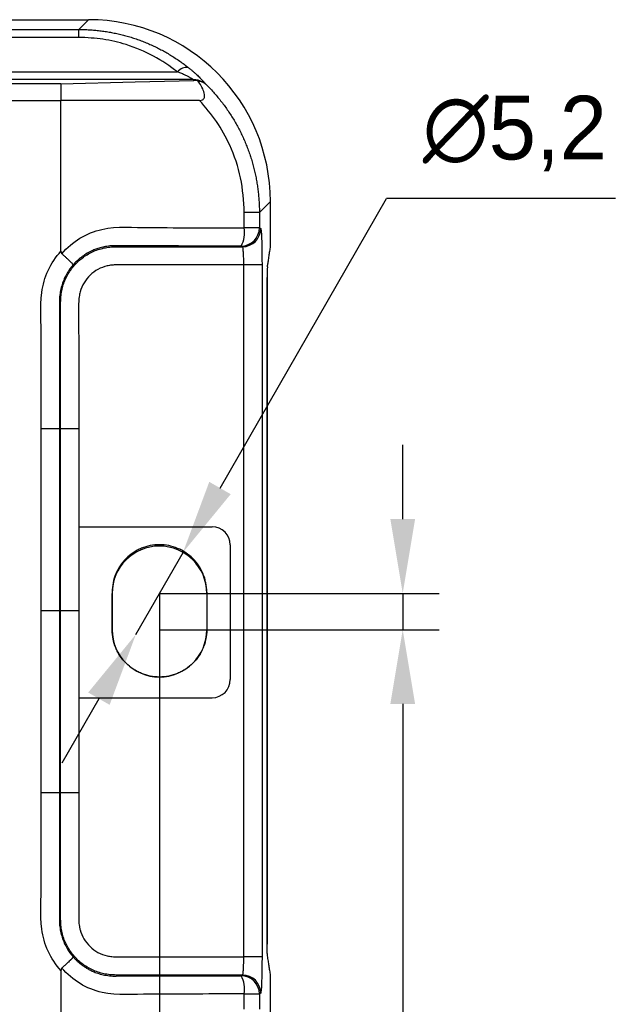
# Model space of a CAD drawing. Header units: millimetres. Extents: x 0 to 1380, y 0 to 297.
# Tile 23 of 60: x 303 to 336, y 144 to 198. Entities that reach past the tile are written whole.
import ezdxf

# ---------------------------------------------------------------- set-up
doc = ezdxf.new("R2010")
doc.units = ezdxf.units.MM
doc.header["$PDSIZE"] = -1
doc.dimstyles.new('ISO-25', dxfattribs={"dimtxt": 2.5, "dimasz": 2.5, "dimexe": 1.25, "dimexo": 0.625, "dimtad": 1, "dimtxsty": 'Standard', "dimcen": 2.5, "dimadec": 0, "dimazin": 0, "dimtfac": 1, "dimtmove": 0, "dimatfit": 3, "dimfxl": 1, "dimarcsym": 0})

# ---------------------------------------------------------------- blocks, each defined once
blk = doc.blocks.new('*D6')
at = {"color": 0, "lineweight": -2}
for p, q in [((324.403, 170.514), (324.403, 174.594)), ((311.023, 166.434), (326.403, 166.434)), ((324.403, 166.434), (324.403, 164.434)), ((311.023, 164.434), (326.403, 164.434)), ((324.403, 160.354), (324.403, 124.066)), ((324.403, 124.066), (315.879, 124.066))]:
    blk.add_line(p, q, dxfattribs=at)
at = {"color": 0}
for points in [[(323.723, 170.514), (325.083, 170.514), (324.403, 166.434)], [(325.083, 160.354), (323.723, 160.354), (324.403, 164.434)]]:
    blk.add_solid(points, dxfattribs=at)
at = {"layer": 'Defpoints', "color": 0}
for p in [(311.023, 166.434), (311.023, 164.434), (324.403, 164.434)]:
    blk.add_point(p, dxfattribs=at)
at = {"color": 0, "insert": (319.379, 127.632), "char_height": 3.5, "attachment_point": 5}
blk.add_mtext('2,0', dxfattribs=at)
blk = doc.blocks.new('*D7')
at = {"color": 0, "lineweight": -2}
for p, q in [((314.353, 172.225), (323.506, 188.145)), ((336.114, 188.145), (323.506, 188.145)), ((309.727, 164.18), (312.319, 168.688)), ((307.693, 160.643), (305.66, 157.106))]:
    blk.add_line(p, q, dxfattribs=at)
at = {"color": 0}
for points in [[(313.763, 172.564), (314.942, 171.886), (312.319, 168.688)], [(308.283, 160.304), (307.104, 160.982), (309.727, 164.18)]]:
    blk.add_solid(points, dxfattribs=at)
at = {"layer": 'Defpoints', "color": 0}
for p in [(312.319, 168.688), (309.727, 164.18)]:
    blk.add_point(p, dxfattribs=at)
at = {"color": 0, "insert": (330.572, 191.711), "char_height": 3.5, "attachment_point": 5}
blk.add_mtext('∅5,2', dxfattribs=at)
blk = doc.blocks.new('*D8')
at = {"color": 0, "lineweight": -2}
for p, q in [((103.223, 166.434), (103.223, 115.582)), ((311.023, 166.434), (311.023, 115.582)), ((107.303, 117.582), (306.943, 117.582))]:
    blk.add_line(p, q, dxfattribs=at)
at = {"color": 0}
for points in [[(107.303, 118.262), (107.303, 116.902), (103.223, 117.582)], [(306.943, 116.902), (306.943, 118.262), (311.023, 117.582)]]:
    blk.add_solid(points, dxfattribs=at)
at = {"layer": 'Defpoints', "color": 0}
for p in [(103.223, 166.434), (311.023, 166.434), (311.023, 117.582)]:
    blk.add_point(p, dxfattribs=at)
at = {"color": 0, "insert": (207.123, 121.147), "char_height": 3.5, "attachment_point": 5}
blk.add_mtext('207,8%%p2', dxfattribs=at)

msp = doc.modelspace()

# ---------------------------------------------------------------- linework, layer by layer
at = {"color": 7, "linetype": 'Continuous', "lineweight": 25}
for p, q in [((107.117, 197.97), (307.129, 197.97)), ((306.594, 197.435), (307.129, 197.97)), ((228.65, 197.435), (306.594, 197.435)), ((306.594, 196.999), (306.594, 197.435)), ((306.594, 196.999), (218.715, 196.999)), ((285.176, 195.101), (312.017, 195.101)), ((312.883, 194.677), (285.176, 194.677)), ((304.087, 194.437), (285.176, 194.437)), ((305.607, 194.437), (304.087, 194.437)), ((305.607, 194.437), (305.607, 193.532)), ((264.419, 193.532), (305.607, 193.532)), ((305.607, 185.243), (305.607, 193.532)), ((313.223, 193.532), (305.607, 193.532)), ((317.123, 187.976), (316.519, 187.372)), ((317.123, 185.442), (317.123, 187.976)), ((315.691, 186.525), (315.691, 187.372)), ((316.519, 187.372), (315.691, 187.372)), ((316.519, 187.372), (316.519, 186.525)), ((316.519, 186.525), (315.691, 186.525)), ((316.519, 186.525), (316.594, 186.487)), ((316.663, 184.487), (315.664, 184.487)), ((315.664, 165.47), (315.664, 184.487)), ((316.663, 184.487), (316.663, 182.93)), ((316.947, 147.142), (316.947, 183.798)), ((316.947, 183.798), (316.947, 147.142)), ((316.663, 182.93), (316.663, 146.453)), ((304.522, 165.47), (304.522, 175.47)), ((305.521, 175.47), (304.522, 175.47)), ((305.521, 175.47), (305.521, 165.47)), ((305.548, 175.47), (305.521, 175.47)), ((305.589, 175.47), (305.548, 175.47)), ((305.589, 165.47), (305.589, 175.47)), ((306.589, 175.47), (305.589, 175.47)), ((306.589, 175.47), (306.589, 165.47)), ((306.589, 170.098), (313.921, 170.098)), ((314.921, 169.098), (314.921, 161.696)), ((308.423, 166.506), (308.423, 164.434)), ((308.423, 164.434), (308.423, 166.434)), ((313.623, 166.506), (313.623, 164.434)), ((313.623, 166.434), (313.623, 164.434)), ((304.522, 155.47), (304.522, 165.47)), ((305.521, 165.47), (304.522, 165.47)), ((305.521, 165.47), (305.521, 155.47)), ((305.589, 155.47), (305.589, 165.47)), ((306.589, 165.47), (305.589, 165.47)), ((306.589, 165.47), (306.589, 155.47)), ((315.664, 146.453), (315.664, 165.47)), ((306.589, 160.696), (313.921, 160.696)), ((305.521, 155.47), (304.522, 155.47)), ((305.548, 155.47), (305.521, 155.47)), ((305.589, 155.47), (305.548, 155.47)), ((306.589, 155.47), (305.589, 155.47)), ((316.947, 147.142), (316.947, 147.142)), ((316.663, 146.453), (315.664, 146.453)), ((305.607, 145.698), (305.607, 137.408)), ((317.123, 142.964), (317.123, 145.498)), ((315.691, 143.568), (315.691, 144.415)), ((315.691, 144.415), (316.519, 144.415)), ((316.594, 144.453), (316.519, 144.415)), ((316.519, 144.415), (316.519, 143.568))]:
    msp.add_line(p, q, dxfattribs=at)
at = {"color": 8, "linetype": 'Continuous', "lineweight": 25}
msp.add_line((316.947, 183.798), (316.947, 183.798), dxfattribs=at)
at = {"color": 7, "linetype": 'Continuous', "lineweight": 25, "flags": 128}
for points in [[(305.607, 194.437), (309.695, 194.547), (312.907, 194.633)], [(315.52, 185.525), (312.077, 185.535), (308.635, 185.546)], [(315.595, 185.487), (315.553, 185.508), (315.52, 185.525)], [(308.635, 145.394), (312.49, 145.406), (315.52, 145.415)], [(315.52, 145.415), (315.562, 145.436), (315.595, 145.453)]]:
    msp.add_lwpolyline(points, dxfattribs=at)
at = {"color": 7, "linetype": 'Continuous', "lineweight": 25}
for centre, radius, start, end in [((312.515, 194.703), 0.638, 80.124, 141.3255), ((312.897, 193.684), 0.993, 59.3107, 90.8444), ((314.044, 186.293), 1.663, 332.5144, 8.0213), ((315.519, 186.525), 1, 270.0518, 359.9738), ((315.594, 186.488), 1, 270.0535, 359.9721), ((313.921, 169.098), 1, 0, 90), ((311.023, 166.434), 2.6, 0, 180), ((311.023, 164.434), 2.6, 180, 0), ((313.921, 161.696), 1, 270, 0), ((314.044, 144.648), 1.663, 351.9787, 27.4856), ((315.519, 144.415), 1, 0.0262, 89.9482), ((315.594, 144.453), 1, 0.0288, 89.9455)]:
    msp.add_arc(centre, radius, start, end, dxfattribs=at)
msp.add_ellipse((307.117, 187.964), major_axis=(7.08, 7.08), ratio=0.998783, start_param=5.498396, end_param=7.067974, dxfattribs=at)
for points, knots in [([(306.594, 197.435), (306.69, 197.434), (306.882, 197.432), (307.17, 197.419), (307.459, 197.398), (307.747, 197.368), (308.035, 197.329), (308.323, 197.281), (308.61, 197.225), (308.895, 197.16), (309.18, 197.086), (309.462, 197.004), (309.743, 196.912), (310.021, 196.812), (310.297, 196.703), (310.571, 196.585), (310.841, 196.458), (311.108, 196.323), (311.372, 196.179), (311.631, 196.026), (311.887, 195.865), (312.138, 195.695), (312.385, 195.518), (312.544, 195.393), (312.624, 195.331)], [0, 0, 0, 0, 0.043133, 0.086382, 0.129765, 0.173299, 0.216998, 0.26088, 0.30496, 0.349253, 0.393776, 0.438544, 0.483571, 0.528872, 0.574462, 0.620354, 0.666564, 0.713103, 0.759986, 0.807226, 0.854834, 0.902825, 0.95121, 1, 1, 1, 1]), ([(312.017, 195.101), (311.588, 195.408), (310.734, 196.019), (309.316, 196.596), (307.922, 196.939), (307.038, 196.979), (306.594, 196.999)], [0, 0, 0, 0, 0.281335, 0.560438, 0.779361, 1, 1, 1, 1]), ([(312.883, 194.677), (312.878, 194.681), (312.869, 194.689), (312.844, 194.706), (312.812, 194.726), (312.77, 194.751), (312.721, 194.779), (312.662, 194.81), (312.595, 194.844), (312.52, 194.882), (312.436, 194.921), (312.344, 194.964), (312.243, 195.008), (312.133, 195.054), (312.057, 195.085), (312.017, 195.101)], [0, 0, 0, 0, 0.055077, 0.111697, 0.17065, 0.232634, 0.29825, 0.368007, 0.442329, 0.521564, 0.606003, 0.695884, 0.791405, 0.892731, 1, 1, 1, 1]), ([(312.624, 195.331), (312.671, 195.293), (312.762, 195.22), (312.889, 195.112), (313.004, 195.01), (313.109, 194.914), (313.203, 194.824), (313.287, 194.741), (313.361, 194.666), (313.425, 194.597), (313.479, 194.537), (313.524, 194.484), (313.546, 194.456), (313.557, 194.442)], [0, 0, 0, 0, 0.108927, 0.21288, 0.312206, 0.407306, 0.498636, 0.586709, 0.672097, 0.75543, 0.837382, 0.918663, 1, 1, 1, 1]), ([(313.13, 194.612), (313.109, 194.617), (313.087, 194.621), (313.013, 194.632), (312.959, 194.635), (312.907, 194.633)], [0, 0, 0, 0, 0.293155, 0.293155, 1, 1, 1, 1]), ([(313.223, 193.532), (313.281, 193.532), (313.34, 193.541), (313.439, 193.592), (313.476, 193.638), (313.51, 193.744), (313.51, 193.801), (313.496, 193.912), (313.482, 193.967), (313.428, 194.129), (313.378, 194.23), (313.264, 194.426), (313.2, 194.52), (313.13, 194.612)], [0, 0, 0, 0, 0.125, 0.125, 0.25, 0.25, 0.375, 0.375, 0.5, 0.5, 0.75, 0.75, 1, 1, 1, 1]), ([(313.13, 194.612), (313.164, 194.609), (313.196, 194.604), (313.228, 194.597), (313.259, 194.591), (313.289, 194.582), (313.319, 194.572), (313.348, 194.563), (313.376, 194.551), (313.404, 194.538)], [0, 0, 0, 0, 0.000141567, 0.000141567, 0.000141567, 0.0002826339, 0.0002826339, 0.0002826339, 0.0004246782, 0.0004246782, 0.0004246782, 0.0004246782]), ([(313.404, 194.538), (313.418, 194.531), (313.447, 194.517), (313.487, 194.493), (313.518, 194.473), (313.538, 194.457), (313.548, 194.449), (313.553, 194.446), (313.555, 194.443), (313.557, 194.442), (313.557, 194.442)], [0, 0, 0, 0, 0.2490117, 0.4999449, 0.7499053, 0.8749395, 0.9375048, 0.9687888, 0.9844263, 1, 1, 1, 1]), ([(313.557, 194.442), (313.631, 194.368), (313.777, 194.221), (313.988, 193.992), (314.192, 193.758), (314.388, 193.518), (314.575, 193.273), (314.755, 193.022), (314.926, 192.767), (315.088, 192.507), (315.243, 192.243), (315.389, 191.975), (315.526, 191.703), (315.654, 191.428), (315.774, 191.15), (315.884, 190.869), (315.986, 190.585), (316.079, 190.299), (316.164, 190.011), (316.239, 189.721), (316.305, 189.43), (316.362, 189.137), (316.411, 188.844), (316.45, 188.55), (316.481, 188.255), (316.503, 187.961), (316.517, 187.666), (316.518, 187.47), (316.519, 187.372)], [0, 0, 0, 0, 0.039773, 0.079432, 0.118978, 0.158413, 0.197737, 0.236951, 0.276057, 0.315056, 0.353949, 0.392736, 0.43142, 0.470001, 0.50848, 0.546859, 0.585138, 0.62332, 0.661404, 0.699393, 0.737287, 0.775087, 0.812796, 0.850413, 0.887941, 0.925381, 0.962733, 1, 1, 1, 1]), ([(315.691, 187.372), (315.651, 188.01), (315.572, 189.282), (314.983, 190.966), (314.201, 192.402), (313.55, 193.155), (313.223, 193.532)], [0, 0, 0, 0, 0.280561, 0.559506, 0.779095, 1, 1, 1, 1]), ([(305.655, 185.103), (306.228, 185.78), (307.007, 186.249), (308.706, 186.637), (309.594, 186.543), (312.207, 186.535), (313.949, 186.53), (315.691, 186.525)], [0, 0, 0, 0, 0.25, 0.25, 0.5, 0.5, 1, 1, 1, 1]), ([(316.594, 186.487), (316.602, 186.483), (316.61, 186.441), (316.625, 186.285), (316.632, 186.17), (316.644, 185.884), (316.649, 185.709), (316.657, 185.325), (316.66, 185.11), (316.663, 184.759), (316.663, 184.623), (316.663, 184.487)], [0, 0, 0, 0, 0.2175239, 0.2175239, 0.4350516, 0.4350516, 0.6525176, 0.6525176, 0.8698551, 0.8698551, 0.9999959, 0.9999959, 0.9999959, 0.9999959]), ([(304.522, 175.47), (304.522, 177.139), (304.522, 178.808), (304.522, 181.311), (304.45, 182.151), (304.656, 183.802), (305.026, 184.614), (305.607, 185.243)], [0, 0, 0, 0, 0.5, 0.5, 0.75, 0.75, 1, 1, 1, 1]), ([(305.607, 185.243), (305.607, 185.222), (305.609, 185.181), (305.627, 185.132), (305.648, 185.11), (305.655, 185.103)], [0, 0, 0, 0, 0.405142, 0.815005, 1, 1, 1, 1]), ([(308.465, 185.543), (308.408, 185.54), (308.296, 185.533), (308.133, 185.512), (307.98, 185.485), (307.837, 185.452), (307.703, 185.415), (307.579, 185.375), (307.465, 185.332), (307.361, 185.289), (307.195, 185.212), (306.973, 185.091), (306.711, 184.908), (306.477, 184.71), (306.341, 184.563), (306.275, 184.491)], [0, 0, 0, 0, 0.0695102, 0.1355016, 0.1980304, 0.2571452, 0.3128418, 0.3651161, 0.4139641, 0.4592769, 0.5010094, 0.634471, 0.7618202, 0.8841228, 1, 1, 1, 1]), ([(306.642, 184.76), (306.727, 184.833), (306.814, 184.9), (307.088, 185.086), (307.283, 185.191), (307.698, 185.356), (307.915, 185.415), (308.245, 185.468), (308.356, 185.479), (308.523, 185.487), (308.579, 185.487), (308.69, 185.487), (308.746, 185.487), (309.245, 185.487), (309.689, 185.487), (311.021, 185.487), (311.909, 185.487), (313.729, 185.487), (314.662, 185.487), (315.595, 185.487)], [0.4585399, 0.4585399, 0.4585399, 0.4585399, 0.4740099, 0.4740099, 0.5049505, 0.5049505, 0.5358911, 0.5358911, 0.5513614, 0.5513614, 0.5590965, 0.5590965, 0.5668317, 0.5668317, 0.6287129, 0.6287129, 0.7524752, 0.7524752, 0.8825244, 0.8825244, 0.8825244, 0.8825244]), ([(308.635, 185.546), (308.607, 185.546), (308.55, 185.546), (308.494, 185.544), (308.465, 185.543)], [0, 0, 0, 0, 0.489719, 1, 1, 1, 1]), ([(315.664, 184.487), (315.663, 184.518), (315.663, 184.583), (315.661, 184.689), (315.657, 184.807), (315.653, 184.936), (315.646, 185.069), (315.639, 185.199), (315.63, 185.316), (315.62, 185.409), (315.608, 185.472), (315.599, 185.482), (315.595, 185.487)], [0, 0, 0, 0, 0.05861, 0.126954, 0.205556, 0.294705, 0.394288, 0.503619, 0.621299, 0.745171, 0.872448, 1, 1, 1, 1]), ([(317.043, 184.922), (317.049, 184.966), (317.063, 185.053), (317.09, 185.225), (317.11, 185.356), (317.123, 185.442)], [0, 0, 0, 0, 0.25, 0.5, 1, 1, 1, 1]), ([(306.276, 184.491), (306.276, 184.493), (306.276, 184.497), (306.269, 184.509), (306.257, 184.527), (306.232, 184.557), (306.187, 184.606), (306.113, 184.681), (306.019, 184.772), (305.91, 184.874), (305.788, 184.986), (305.699, 185.064), (305.655, 185.103)], [0, 0, 0, 0, 0.059965, 0.121823, 0.185417, 0.250553, 0.370975, 0.500399, 0.621719, 0.746893, 0.873758, 1, 1, 1, 1]), ([(316.962, 184.378), (316.966, 184.405), (316.974, 184.464), (316.987, 184.556), (317.003, 184.663), (317.022, 184.787), (317.035, 184.874), (317.043, 184.922)], [0, 0, 0, 0, 0.132965, 0.299627, 0.500001, 0.723661, 1, 1, 1, 1]), ([(306.275, 184.491), (306.152, 184.349), (306.043, 184.197), (305.889, 183.935), (305.837, 183.834), (305.744, 183.627), (305.704, 183.522), (305.635, 183.307), (305.606, 183.198), (305.561, 182.975), (305.544, 182.862), (305.529, 182.692), (305.525, 182.635), (305.522, 182.551), (305.522, 182.522), (305.521, 182.466), (305.521, 182.438), (305.521, 182.3), (305.521, 182.19), (305.521, 181.639), (305.521, 181.199), (305.521, 178.995), (305.521, 177.233), (305.521, 175.47), (305.521, 175.47), (305.521, 175.47)], [0.0098986, 0.0098986, 0.0098986, 0.0098986, 0.035645, 0.035645, 0.0511153, 0.0511153, 0.0665856, 0.0665856, 0.0820559, 0.0820559, 0.0975262, 0.0975262, 0.1052613, 0.1052613, 0.1091289, 0.1091289, 0.1129965, 0.1129965, 0.1284668, 0.1284668, 0.190348, 0.190348, 0.4378727, 0.4378727, 0.4378751, 0.4378751, 0.4378751, 0.4378751]), ([(315.664, 184.487), (314.947, 184.487), (313.513, 184.488), (311.721, 184.488), (310.287, 184.487), (309.446, 184.488), (308.908, 184.487), (308.639, 184.488), (308.405, 184.484), (308.051, 184.424), (307.63, 184.262), (307.193, 183.943), (306.856, 183.518), (306.673, 183.096), (306.608, 182.774), (306.591, 182.595), (306.576, 182.333), (306.56, 181.971), (306.562, 181.432), (306.573, 180.892), (306.588, 180.325), (306.59, 179.486), (306.589, 178.347), (306.589, 176.909), (306.589, 175.95), (306.589, 175.47)], [0, 0, 0, 0, 0.124886, 0.249785, 0.312215, 0.374677, 0.396366, 0.405901, 0.421513, 0.437144, 0.46816, 0.499166, 0.530381, 0.561525, 0.578281, 0.587505, 0.592793, 0.624044, 0.650578, 0.686692, 0.718053, 0.749389, 0.832926, 0.916463, 1, 1, 1, 1]), ([(316.951, 184.163), (316.95, 184.111), (316.949, 184.053), (316.947, 183.928), (316.947, 183.864), (316.947, 183.798)], [0.5000114, 0.5000114, 0.5000114, 0.5000114, 0.75, 0.75, 1, 1, 1, 1]), ([(316.962, 184.378), (316.962, 184.378), (316.962, 184.378), (316.962, 184.378), (316.962, 184.378), (316.962, 184.378), (316.962, 184.378), (316.962, 184.378), (316.962, 184.378), (316.962, 184.378), (316.962, 184.378), (316.962, 184.378), (316.962, 184.378), (316.962, 184.378), (316.962, 184.378), (316.962, 184.378), (316.962, 184.378), (316.962, 184.378), (316.962, 184.378), (316.962, 184.378), (316.962, 184.378), (316.962, 184.378), (316.962, 184.378), (316.962, 184.378), (316.962, 184.378), (316.962, 184.378), (316.962, 184.378), (316.962, 184.378), (316.962, 184.378), (316.962, 184.378), (316.962, 184.378), (316.962, 184.378), (316.962, 184.378), (316.962, 184.378), (316.962, 184.378), (316.962, 184.378), (316.962, 184.378), (316.962, 184.378), (316.962, 184.378), (316.962, 184.378), (316.962, 184.378), (316.962, 184.378), (316.962, 184.378), (316.962, 184.378), (316.962, 184.378), (316.962, 184.378), (316.962, 184.378), (316.962, 184.378), (316.962, 184.378), (316.962, 184.378), (316.962, 184.378), (316.962, 184.378), (316.962, 184.378), (316.962, 184.378), (316.962, 184.378), (316.962, 184.378), (316.962, 184.378), (316.962, 184.378), (316.962, 184.378), (316.962, 184.378), (316.962, 184.378), (316.962, 184.378), (316.962, 184.378), (316.962, 184.378), (316.962, 184.378), (316.962, 184.378), (316.962, 184.378), (316.962, 184.377), (316.962, 184.377), (316.962, 184.377), (316.962, 184.377), (316.962, 184.377), (316.962, 184.377), (316.962, 184.377), (316.962, 184.377), (316.962, 184.377), (316.962, 184.377), (316.962, 184.377), (316.962, 184.377), (316.962, 184.377), (316.962, 184.377), (316.962, 184.377), (316.962, 184.377), (316.962, 184.377), (316.962, 184.377), (316.962, 184.377), (316.962, 184.377), (316.962, 184.377), (316.962, 184.377), (316.962, 184.377), (316.962, 184.377), (316.962, 184.377), (316.962, 184.377), (316.962, 184.377), (316.962, 184.377), (316.962, 184.377), (316.962, 184.377), (316.962, 184.377), (316.962, 184.377), (316.962, 184.377), (316.962, 184.377), (316.962, 184.377), (316.962, 184.377), (316.962, 184.377), (316.962, 184.377), (316.962, 184.377), (316.962, 184.377), (316.962, 184.377), (316.962, 184.377), (316.962, 184.377), (316.962, 184.377), (316.962, 184.377), (316.962, 184.377), (316.962, 184.377), (316.962, 184.377), (316.962, 184.377), (316.962, 184.377), (316.962, 184.377), (316.962, 184.377), (316.962, 184.377), (316.962, 184.377), (316.962, 184.377), (316.962, 184.377), (316.962, 184.377), (316.962, 184.377), (316.962, 184.377), (316.962, 184.377), (316.962, 184.377), (316.962, 184.377), (316.962, 184.377), (316.962, 184.377), (316.962, 184.377), (316.962, 184.377), (316.962, 184.377), (316.962, 184.377), (316.962, 184.377), (316.962, 184.377), (316.962, 184.377), (316.962, 184.377), (316.962, 184.377), (316.962, 184.377), (316.962, 184.377), (316.962, 184.377), (316.962, 184.377), (316.962, 184.377), (316.962, 184.377), (316.962, 184.376), (316.962, 184.376), (316.962, 184.376), (316.962, 184.376), (316.962, 184.376), (316.962, 184.376), (316.962, 184.376), (316.962, 184.376), (316.962, 184.376), (316.962, 184.376), (316.962, 184.376), (316.962, 184.376), (316.962, 184.376), (316.962, 184.376), (316.962, 184.376), (316.962, 184.376), (316.962, 184.376), (316.962, 184.376), (316.962, 184.376), (316.962, 184.376), (316.962, 184.376), (316.962, 184.376), (316.962, 184.376), (316.962, 184.376), (316.962, 184.376), (316.962, 184.376), (316.962, 184.376), (316.962, 184.376), (316.962, 184.376), (316.962, 184.376), (316.962, 184.376), (316.962, 184.376), (316.962, 184.376), (316.962, 184.376), (316.962, 184.376), (316.962, 184.376), (316.962, 184.376), (316.962, 184.376), (316.962, 184.376), (316.962, 184.376), (316.962, 184.376), (316.962, 184.376), (316.962, 184.376), (316.962, 184.376), (316.962, 184.376), (316.962, 184.376), (316.962, 184.376), (316.962, 184.376), (316.962, 184.376), (316.962, 184.376), (316.962, 184.376), (316.962, 184.376), (316.962, 184.376), (316.962, 184.376), (316.961, 184.367), (316.959, 184.345), (316.956, 184.297), (316.954, 184.244), (316.952, 184.198), (316.951, 184.173), (316.951, 184.163)], [0, 0, 0, 0, 0.000985, 0.001478, 0.001724, 0.001847, 0.00197, 0.002093, 0.002217, 0.00234, 0.002463, 0.002586, 0.002709, 0.002832, 0.002955, 0.003078, 0.003202, 0.003325, 0.003448, 0.003571, 0.003694, 0.003817, 0.00394, 0.004063, 0.004186, 0.00431, 0.004433, 0.004556, 0.004679, 0.004802, 0.004925, 0.005048, 0.005171, 0.005294, 0.005417, 0.005541, 0.005664, 0.005787, 0.00591, 0.006033, 0.006156, 0.006279, 0.006402, 0.006525, 0.006648, 0.006771, 0.006894, 0.007018, 0.007141, 0.007264, 0.007387, 0.00751, 0.007633, 0.007756, 0.007879, 0.008002, 0.008125, 0.008248, 0.008371, 0.008494, 0.008617, 0.00874, 0.008863, 0.008987, 0.00911, 0.009233, 0.009356, 0.009479, 0.009602, 0.009725, 0.009848, 0.009971, 0.010094, 0.010217, 0.01034, 0.010463, 0.010586, 0.010709, 0.010832, 0.010955, 0.011078, 0.011201, 0.011324, 0.011447, 0.01157, 0.011693, 0.011816, 0.011939, 0.012062, 0.012185, 0.012308, 0.012431, 0.012554, 0.012677, 0.0128, 0.012923, 0.013046, 0.013169, 0.013292, 0.013415, 0.013538, 0.013661, 0.013784, 0.013907, 0.01403, 0.014153, 0.014276, 0.014399, 0.014522, 0.014645, 0.014768, 0.014891, 0.015014, 0.015137, 0.01526, 0.015383, 0.015506, 0.015629, 0.015752, 0.015875, 0.015998, 0.016121, 0.016244, 0.016367, 0.01649, 0.016613, 0.016736, 0.016859, 0.016982, 0.017105, 0.017228, 0.017351, 0.017474, 0.017597, 0.01772, 0.017843, 0.017966, 0.018088, 0.018211, 0.018334, 0.018457, 0.01858, 0.018703, 0.018826, 0.018949, 0.019072, 0.019195, 0.019318, 0.019441, 0.019564, 0.019687, 0.01981, 0.019933, 0.020055, 0.020178, 0.020301, 0.020424, 0.020547, 0.02067, 0.020793, 0.020916, 0.021039, 0.021162, 0.021285, 0.021408, 0.02153, 0.021653, 0.021776, 0.021899, 0.022022, 0.022145, 0.022268, 0.022391, 0.022514, 0.022637, 0.02276, 0.022882, 0.023005, 0.023128, 0.023251, 0.023374, 0.023497, 0.02362, 0.023743, 0.023866, 0.023988, 0.024111, 0.024234, 0.024357, 0.02448, 0.024603, 0.024726, 0.024849, 0.024971, 0.025094, 0.025217, 0.02534, 0.025463, 0.025586, 0.025709, 0.025832, 0.269312, 0.513502, 0.755891, 0.910956, 1, 1, 1, 1]), ([(305.589, 175.47), (305.589, 177.233), (305.589, 178.995), (305.589, 181.199), (305.589, 181.639), (305.589, 182.19), (305.589, 182.3), (305.589, 182.438), (305.589, 182.466), (305.59, 182.521), (305.59, 182.549), (305.593, 182.632), (305.597, 182.687), (305.612, 182.853), (305.628, 182.964), (305.672, 183.182), (305.7, 183.289), (305.768, 183.499), (305.807, 183.602), (305.853, 183.703)], [0.009901, 0.009901, 0.009901, 0.009901, 0.2574257, 0.2574257, 0.3193069, 0.3193069, 0.3347772, 0.3347772, 0.3386448, 0.3386448, 0.3425124, 0.3425124, 0.3502475, 0.3502475, 0.3657178, 0.3657178, 0.3811881, 0.3811881, 0.3966578, 0.3966578, 0.3966578, 0.3966578]), ([(313.623, 166.506), (313.623, 166.678), (313.606, 166.847), (313.557, 167.096), (313.536, 167.178), (313.487, 167.342), (313.458, 167.423), (313.36, 167.659), (313.28, 167.808), (313.091, 168.091), (312.981, 168.225), (312.742, 168.465), (312.611, 168.572), (312.398, 168.715), (312.324, 168.759), (312.174, 168.839), (312.097, 168.875), (311.862, 168.973), (311.699, 169.023), (311.363, 169.089), (311.194, 169.106), (310.855, 169.106), (310.683, 169.089), (310.35, 169.023), (310.188, 168.974), (309.951, 168.877), (309.874, 168.84), (309.723, 168.759), (309.65, 168.716), (309.439, 168.575), (309.307, 168.467), (309.065, 168.225), (308.957, 168.093), (308.815, 167.882), (308.772, 167.809), (308.691, 167.659), (308.654, 167.581), (308.556, 167.345), (308.507, 167.183), (308.44, 166.85), (308.423, 166.678), (308.423, 166.506)], [0, 0, 0, 0, 0.0625, 0.0625, 0.09375, 0.09375, 0.125, 0.125, 0.1875, 0.1875, 0.25, 0.25, 0.3125, 0.3125, 0.34375, 0.34375, 0.375, 0.375, 0.4375, 0.4375, 0.5, 0.5, 0.5625, 0.5625, 0.625, 0.625, 0.65625, 0.65625, 0.6875, 0.6875, 0.75, 0.75, 0.8125, 0.8125, 0.84375, 0.84375, 0.875, 0.875, 0.9375, 0.9375, 1, 1, 1, 1]), ([(313.623, 164.434), (313.623, 164.262), (313.606, 164.093), (313.557, 163.844), (313.536, 163.762), (313.487, 163.599), (313.458, 163.517), (313.36, 163.281), (313.28, 163.132), (313.091, 162.849), (312.981, 162.715), (312.742, 162.476), (312.611, 162.368), (312.398, 162.225), (312.324, 162.181), (312.174, 162.101), (312.097, 162.065), (311.862, 161.967), (311.699, 161.918), (311.363, 161.851), (311.194, 161.834), (310.855, 161.834), (310.683, 161.851), (310.35, 161.917), (310.188, 161.966), (309.951, 162.064), (309.874, 162.1), (309.723, 162.181), (309.65, 162.225), (309.439, 162.366), (309.307, 162.473), (309.065, 162.715), (308.957, 162.847), (308.815, 163.058), (308.772, 163.131), (308.691, 163.281), (308.654, 163.359), (308.556, 163.595), (308.507, 163.757), (308.44, 164.09), (308.423, 164.262), (308.423, 164.434)], [0, 0, 0, 0, 0.0625, 0.0625, 0.09375, 0.09375, 0.125, 0.125, 0.1875, 0.1875, 0.25, 0.25, 0.3125, 0.3125, 0.34375, 0.34375, 0.375, 0.375, 0.4375, 0.4375, 0.5, 0.5, 0.5625, 0.5625, 0.625, 0.625, 0.65625, 0.65625, 0.6875, 0.6875, 0.75, 0.75, 0.8125, 0.8125, 0.84375, 0.84375, 0.875, 0.875, 0.9375, 0.9375, 1, 1, 1, 1]), ([(305.607, 145.698), (305.021, 146.331), (304.652, 147.15), (304.451, 148.805), (304.522, 149.641), (304.522, 152.139), (304.522, 153.805), (304.522, 155.47)], [0, 0, 0, 0, 0.25, 0.25, 0.5, 0.5, 1, 1, 1, 1]), ([(305.521, 155.47), (305.521, 155.47), (305.521, 155.47), (305.521, 153.707), (305.521, 151.945), (305.521, 149.741), (305.521, 149.301), (305.521, 148.75), (305.521, 148.64), (305.521, 148.502), (305.521, 148.475), (305.522, 148.418), (305.522, 148.39), (305.525, 148.305), (305.529, 148.248), (305.544, 148.079), (305.561, 147.965), (305.606, 147.742), (305.635, 147.633), (305.704, 147.418), (305.744, 147.313), (305.837, 147.107), (305.889, 147.005), (306.043, 146.743), (306.152, 146.591), (306.275, 146.449)], [0.0098986, 0.0098986, 0.0098986, 0.0098986, 0.009901, 0.009901, 0.2574257, 0.2574257, 0.3193069, 0.3193069, 0.3347772, 0.3347772, 0.3386448, 0.3386448, 0.3425124, 0.3425124, 0.3502475, 0.3502475, 0.3657178, 0.3657178, 0.3811881, 0.3811881, 0.3966584, 0.3966584, 0.4121287, 0.4121287, 0.4378751, 0.4378751, 0.4378751, 0.4378751]), ([(306.006, 146.941), (305.949, 147.037), (305.898, 147.137), (305.807, 147.339), (305.768, 147.442), (305.7, 147.652), (305.672, 147.758), (305.628, 147.976), (305.612, 148.087), (305.597, 148.253), (305.593, 148.308), (305.59, 148.391), (305.59, 148.419), (305.589, 148.474), (305.589, 148.502), (305.589, 148.64), (305.589, 148.75), (305.589, 149.301), (305.589, 149.741), (305.589, 151.945), (305.589, 153.707), (305.589, 155.47)], [0.009901, 0.009901, 0.009901, 0.009901, 0.0253713, 0.0253713, 0.0408416, 0.0408416, 0.0563119, 0.0563119, 0.0717822, 0.0717822, 0.0795173, 0.0795173, 0.0833849, 0.0833849, 0.0872525, 0.0872525, 0.1027228, 0.1027228, 0.164604, 0.164604, 0.4121287, 0.4121287, 0.4121287, 0.4121287]), ([(306.589, 155.47), (306.589, 154.752), (306.589, 153.317), (306.589, 151.523), (306.59, 150.088), (306.589, 149.28), (306.59, 148.742), (306.587, 148.503), (306.594, 148.293), (306.618, 148.113), (306.685, 147.82), (306.849, 147.427), (307.19, 147.001), (307.63, 146.676), (308.056, 146.512), (308.437, 146.458), (308.717, 146.452), (308.985, 146.453), (309.449, 146.453), (310.243, 146.453), (311.676, 146.453), (313.514, 146.453), (314.947, 146.453), (315.664, 146.453)], [0, 0, 0, 0, 0.125033, 0.250066, 0.312583, 0.375099, 0.390729, 0.406358, 0.41683, 0.42729, 0.437823, 0.469129, 0.500547, 0.531861, 0.563331, 0.578846, 0.598774, 0.612148, 0.625523, 0.679648, 0.750348, 0.875174, 1, 1, 1, 1]), ([(316.962, 146.562), (316.962, 146.568), (316.96, 146.58), (316.958, 146.608), (316.956, 146.647), (316.953, 146.702), (316.951, 146.775), (316.949, 146.858), (316.948, 146.949), (316.947, 147.044), (316.947, 147.109), (316.947, 147.142)], [0, 0, 0, 0, 0.083815, 0.167075, 0.250838, 0.37562, 0.500611, 0.625112, 0.750262, 0.874864, 1, 1, 1, 1]), ([(306.275, 146.449), (306.276, 146.447), (306.276, 146.442), (306.268, 146.428), (306.255, 146.411), (306.238, 146.39), (306.218, 146.367), (306.196, 146.343), (306.173, 146.32), (306.15, 146.297), (306.129, 146.275), (306.088, 146.235), (306.019, 146.168), (305.91, 146.067), (305.788, 145.955), (305.699, 145.876), (305.655, 145.837)], [0, 0, 0, 0, 0.0670331, 0.1314278, 0.1926181, 0.250116, 0.3035186, 0.3525078, 0.3968443, 0.4363588, 0.4709397, 0.5005209, 0.6215443, 0.7466591, 0.8736146, 1, 1, 1, 1]), ([(306.275, 146.449), (306.312, 146.408), (306.387, 146.325), (306.509, 146.207), (306.641, 146.092), (306.782, 145.982), (306.933, 145.879), (307.095, 145.782), (307.28, 145.686), (307.503, 145.59), (307.779, 145.499), (308.104, 145.425), (308.34, 145.407), (308.465, 145.397)], [0, 0, 0, 0, 0.065342, 0.133039, 0.20281, 0.274177, 0.347235, 0.422278, 0.499486, 0.598206, 0.714706, 0.848582, 1, 1, 1, 1]), ([(307.491, 145.667), (307.283, 145.749), (307.088, 145.854), (306.814, 146.04), (306.727, 146.108), (306.642, 146.18)], [0.4585396, 0.4585396, 0.4585396, 0.4585396, 0.4894802, 0.4894802, 0.5049505, 0.5049505, 0.5049505, 0.5049505]), ([(315.595, 145.453), (315.597, 145.455), (315.602, 145.458), (315.609, 145.477), (315.615, 145.505), (315.621, 145.544), (315.626, 145.591), (315.632, 145.646), (315.636, 145.707), (315.641, 145.773), (315.645, 145.841), (315.648, 145.911), (315.651, 145.981), (315.654, 146.05), (315.657, 146.117), (315.659, 146.182), (315.661, 146.243), (315.662, 146.301), (315.663, 146.355), (315.664, 146.405), (315.664, 146.437), (315.664, 146.453)], [0, 0, 0, 0, 0.0669945, 0.13433, 0.2015433, 0.2681684, 0.3337537, 0.3978781, 0.4601641, 0.520287, 0.5779807, 0.6330388, 0.6853129, 0.734708, 0.7811764, 0.8247105, 0.8653351, 0.9031008, 0.938077, 0.9703463, 1, 1, 1, 1]), ([(317.123, 145.498), (317.11, 145.585), (317.083, 145.758), (317.049, 145.979), (317.022, 146.153), (317.001, 146.293), (316.981, 146.423), (316.968, 146.52), (316.962, 146.562)], [0, 0, 0, 0, 0.250002, 0.500003, 0.638135, 0.750002, 0.893947, 1, 1, 1, 1]), ([(305.655, 145.837), (305.644, 145.828), (305.635, 145.816), (305.629, 145.803), (305.62, 145.787), (305.614, 145.769), (305.611, 145.751), (305.608, 145.733), (305.607, 145.715), (305.607, 145.698)], [0.0000000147, 0.0000000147, 0.0000000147, 0.0000000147, 0.000042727, 0.000042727, 0.000042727, 0.0000982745, 0.0000982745, 0.0000982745, 0.0001515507, 0.0001515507, 0.0001515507, 0.0001515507]), ([(315.691, 144.415), (313.952, 144.41), (312.213, 144.405), (309.605, 144.397), (308.73, 144.3), (307.008, 144.688), (306.229, 145.159), (305.655, 145.837)], [0, 0, 0, 0, 0.5, 0.5, 0.75, 0.75, 1, 1, 1, 1]), ([(315.595, 145.453), (314.662, 145.453), (313.729, 145.453), (311.909, 145.453), (311.021, 145.453), (309.689, 145.453), (309.245, 145.453), (308.746, 145.453), (308.69, 145.453), (308.579, 145.453), (308.523, 145.454), (308.356, 145.461), (308.245, 145.473), (307.915, 145.525), (307.698, 145.584), (307.491, 145.667)], [0.5049505, 0.5049505, 0.5049505, 0.5049505, 0.6349997, 0.6349997, 0.7587621, 0.7587621, 0.8206432, 0.8206432, 0.8283784, 0.8283784, 0.8361135, 0.8361135, 0.8515838, 0.8515838, 0.8825244, 0.8825244, 0.8825244, 0.8825244]), ([(308.465, 145.397), (308.494, 145.396), (308.55, 145.394), (308.607, 145.394), (308.635, 145.394)], [0, 0, 0, 0, 0.510281, 1, 1, 1, 1])]:
    msp.add_open_spline(points, degree=3, knots=knots, dxfattribs=at)
for points in [[(312.907, 194.633), (312.899, 194.648), (312.891, 194.662), (312.883, 194.677)], [(306.401, 184.529), (306.477, 184.61), (306.557, 184.687), (306.642, 184.76)], [(306.006, 183.999), (306.118, 184.191), (306.25, 184.368), (306.401, 184.529)], [(305.853, 183.703), (305.898, 183.804), (305.949, 183.903), (306.006, 183.999)], [(306.401, 146.411), (306.25, 146.573), (306.118, 146.749), (306.006, 146.941)], [(306.642, 146.18), (306.557, 146.253), (306.477, 146.33), (306.401, 146.411)], [(316.663, 146.453), (316.663, 145.378), (316.632, 144.472), (316.594, 144.453)]]:
    msp.add_open_spline(points, degree=3, dxfattribs=at)

# ---------------------------------------------------------------- dimensions: what is measured, and where the dimension line sits
dim = msp.add_diameter_dim_2p(p1=(309.727, 164.18), p2=(312.319, 168.688), dimstyle='ISO-25', override={"dimtxt": 3.5, "dimasz": 4.08, "dimexe": 2, "dimexo": 0, "dimgap": 1.524, "dimtih": 1, "dimtoh": 1, "dimdec": 1, "dimzin": 0, "dimadec": 2, "dimtdec": 1, "dimtzin": 0})
dim.commit()
dim.dimension.update_dxf_attribs({"geometry": '*D7', "text_midpoint": (330.572, 188.145), "dimtype": 163})
dim = msp.add_linear_dim(base=(324.403, 164.434), p1=(311.023, 166.434), p2=(311.023, 164.434), angle=90, dimstyle='ISO-25', override={"dimtxt": 3.5, "dimasz": 4.08, "dimexe": 2, "dimexo": 0, "dimgap": 1.524, "dimtih": 1, "dimtoh": 1, "dimdec": 1, "dimzin": 0, "dimadec": 2, "dimtdec": 1, "dimtzin": 0})
dim.commit()
dim.dimension.update_dxf_attribs({"geometry": '*D6', "text_midpoint": (319.379, 124.066), "dimtype": 160})
dim = msp.add_linear_dim(base=(311.023, 117.582), p1=(103.223, 166.434), p2=(311.023, 166.434), dimstyle='ISO-25', override={"dimtxt": 3.5, "dimasz": 4.08, "dimexe": 2, "dimexo": 0, "dimgap": 1.524, "dimtih": 1, "dimtoh": 1, "dimdec": 1, "dimzin": 0, "dimtxsty": 'Standard', "dimadec": 2, "dimtol": 1, "dimtp": 2, "dimtm": 2, "dimtdec": 0, "dimtzin": 0})
dim.commit()
dim.dimension.update_dxf_attribs({"geometry": '*D8', "text_midpoint": (207.123, 121.147)})

doc.saveas('drawing.dxf')
